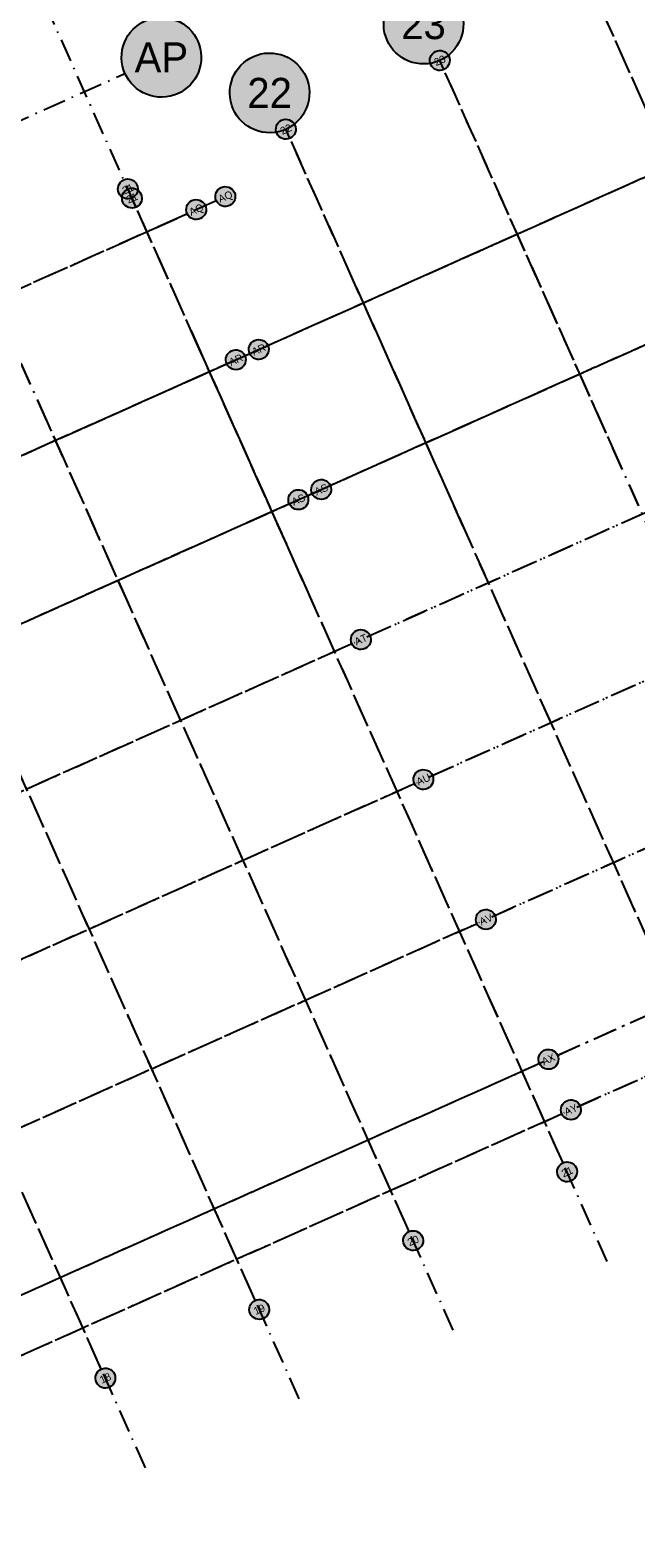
# Model space of a CAD drawing. Header units: millimetres. Extents: x 16159277 to 16906968, y 17874136 to 18424984.
# Tile 9 of 12: x 16529680 to 16569206, y 18059683 to 18158065. Entities that reach past the tile are written whole.
import ezdxf
from ezdxf.enums import TextEntityAlignment as Align

# ---------------------------------------------------------------- set-up
doc = ezdxf.new("R2010")
doc.units = ezdxf.units.MM
doc.header["$LTSCALE"] = 100
doc.linetypes.add('B_GRIDLINE', pattern=[41, 15, -5, 1, -5, 15])
for name, color, linetype in [('S-GRID-2000', 232, 'B_GRIDLINE'), ('S-GRID-2000-IDEN', 13, 'Continuous'), ('S-GRID-300-P', 232, 'B_GRIDLINE')]:
    doc.layers.add(name, color=color, linetype=linetype)
for name, color, linetype, plot in [('S-GRID-300-K', 232, 'B_GRIDLINE', False), ('S-GRID-300-K-IDEN', 13, 'Continuous', False), ('S-GRID-300-M', 232, 'B_GRIDLINE', False), ('S-GRID-300-M-IDEN', 13, 'Continuous', False), ('S-GRID-300-P-IDEN', 13, 'Continuous', False), ('S-GRID-300-Q', 232, 'B_GRIDLINE', False), ('S-GRID-300-Q-IDEN', 13, 'Continuous', False)]:
    doc.layers.add(name, color=color, linetype=linetype, plot=plot)
doc.styles.add('CAA-ENG', font='caa_eng.shx')

# ---------------------------------------------------------------- blocks, each defined once
blk = doc.blocks.new('agrbbc')
h = blk.add_hatch(color=255)
h.dxf.hatch_style = 1
edge = h.paths.add_edge_path()
edge.add_ellipse((1, 0), major_axis=(2600, 45), ratio=1, start_angle=0, end_angle=360)
at = {"linetype": 'Continuous'}
blk.add_ellipse((1, 0), major_axis=(2600, 45), ratio=1, dxfattribs=at)
at = {"style": 'CAA-ENG'}
blk.add_attdef('1', text='', height=1957, dxfattribs=at).set_placement((1, 0), align=Align.MIDDLE_CENTER)

msp = doc.modelspace()

# ---------------------------------------------------------------- linework, layer by layer
at = {"layer": 'S-GRID-2000'}
for p, q in [((16567329, 18077721), (16473149, 18288501)), ((16547243, 18068746), (16453062, 18279527)), ((16537200, 18064259), (16443019, 18275039)), ((16597458, 18091183), (16566454, 18160572)), ((16412256, 18067139), (16620546, 18160207)), ((16587415, 18086696), (16556411, 18156084)), ((16400017, 18094529), (16535923, 18155254)), ((16408176, 18076269), (16576534, 18151494)), ((16577372, 18082209), (16546368, 18151597)), ((16416335, 18058009), (16624626, 18151077)), ((16567329, 18077721), (16536325, 18147109)), ((16404097, 18085399), (16539951, 18146101)), ((16420415, 18048879), (16628705, 18141947)), ((16424494, 18039748), (16632785, 18132817)), ((16433618, 18032872), (16636864, 18123687)), ((16430042, 18027332), (16628529, 18116019))]:
    msp.add_line(p, q, dxfattribs=at)
msp.add_lwpolyline([(16557286, 18073234), (16463105, 18284014), (16463105, 18284014), (16463105, 18284014)], dxfattribs=at)
at = {"layer": 'S-GRID-300-K'}
for p, q in [((16547169, 18122838), (16536325, 18147109)), ((16469033, 18114414), (16539923, 18146089)), ((16473112, 18105283), (16544002, 18136959)), ((16477192, 18096153), (16548082, 18127828))]:
    msp.add_line(p, q, dxfattribs=at)
msp.add_lwpolyline([(16537126, 18118351), (16522537, 18151003)], dxfattribs=at)
at = {"layer": 'S-GRID-300-M'}
for p, q in [((16578033, 18134657), (16566719, 18159978)), ((16567990, 18130170), (16556676, 18155491)), ((16539746, 18135057), (16575705, 18151124)), ((16543826, 18125927), (16599715, 18150899)), ((16557947, 18125682), (16546633, 18151003)), ((16535667, 18144187), (16541824, 18146938)), ((16547904, 18121195), (16536325, 18147109))]:
    msp.add_line(p, q, dxfattribs=at)
at = {"layer": 'S-GRID-300-P'}
for p, q in [((16564453, 18084158), (16540719, 18137274)), ((16473829, 18105604), (16542689, 18136372)), ((16544367, 18075183), (16520633, 18128299)), ((16477909, 18096474), (16546768, 18127241)), ((16534324, 18070696), (16510590, 18123812)), ((16481988, 18087344), (16550848, 18118111)), ((16486068, 18078214), (16554927, 18108981)), ((16490147, 18069084), (16559007, 18099851)), ((16494227, 18059954), (16563086, 18090721)), ((16495695, 18056667), (16564555, 18087434))]:
    msp.add_line(p, q, dxfattribs=at)
for points in [[(16564453, 18084158), (16540720, 18137274)], [(16554410, 18079671), (16530676, 18132787)]]:
    msp.add_lwpolyline(points, dxfattribs=at)
at = {"layer": 'S-GRID-300-Q'}
for p, q in [((16543695, 18136821), (16575705, 18151124)), ((16547775, 18127691), (16600218, 18151124)), ((16551854, 18118561), (16621676, 18149759)), ((16585303, 18091422), (16560258, 18147474)), ((16574496, 18088645), (16550215, 18142986)), ((16555934, 18109431), (16625755, 18140629)), ((16564453, 18084158), (16540172, 18138499)), ((16560013, 18100301), (16629835, 18131499)), ((16564093, 18091171), (16633914, 18122369)), ((16565561, 18087884), (16635383, 18119082))]:
    msp.add_line(p, q, dxfattribs=at)

# ---------------------------------------------------------------- block references
at = {"layer": 'S-GRID-2000-IDEN', "linetype": 'Continuous'}
for p, values in [((16555349, 18158458), {'1': '23'}), ((16538244, 18156292), {'1': 'AP'}), ((16545306, 18153971), {'1': '22'})]:
    msp.add_blockref('agrbbc', p, dxfattribs=at).add_auto_attribs(values)
at = {"layer": 'S-GRID-300-K-IDEN', "xscale": 0.25, "yscale": 0.25, "zscale": 0.25, "rotation": 24.08}
for p, values in [((16536059, 18147703), {'1': '21'}), ((16540516, 18146354), {'1': 'AQ'}), ((16544596, 18137224), {'1': 'AR'}), ((16544596, 18137224), {'1': 'AR'}), ((16548675, 18128094), {'1': 'AS'}), ((16548675, 18128094), {'1': 'AS'})]:
    msp.add_blockref('agrbbc', p, dxfattribs=at).add_auto_attribs(values)
at = {"layer": 'S-GRID-300-M-IDEN', "xscale": 0.25, "yscale": 0.25, "zscale": 0.25, "rotation": 24.08}
for p, values in [((16556410, 18156084), {'1': '23'}), ((16546367, 18151597), {'1': '22'}), ((16536324, 18147109), {'1': '21'}), ((16542417, 18147204), {'1': 'AQ'})]:
    msp.add_blockref('agrbbc', p, dxfattribs=at).add_auto_attribs(values)
at = {"layer": 'S-GRID-300-P-IDEN', "xscale": 0.25, "yscale": 0.25, "zscale": 0.25, "rotation": 24.08}
for p, values in [((16564718, 18083565), {'1': '21'}), ((16554674, 18079077), {'1': '20'}), ((16544631, 18074589), {'1': '19'}), ((16534588, 18070102), {'1': '18'})]:
    msp.add_blockref('agrbbc', p, dxfattribs=at).add_auto_attribs(values)
at = {"layer": 'S-GRID-300-Q-IDEN', "xscale": 0.25, "yscale": 0.25, "zscale": 0.25, "rotation": 24.08}
for p, values in [((16543101, 18136556), {'1': 'AR'}), ((16543101, 18136556), {'1': 'AR'}), ((16547181, 18127426), {'1': 'AS'}), ((16547181, 18127426), {'1': 'AS'}), ((16551260, 18118296), {'1': 'AT'}), ((16555340, 18109166), {'1': 'AU'}), ((16559419, 18100036), {'1': 'AV'}), ((16563499, 18090906), {'1': 'AX'}), ((16564967, 18087619), {'1': 'AY'}), ((16564718, 18083565), {'1': '21'})]:
    msp.add_blockref('agrbbc', p, dxfattribs=at).add_auto_attribs(values)

doc.saveas('drawing.dxf')
